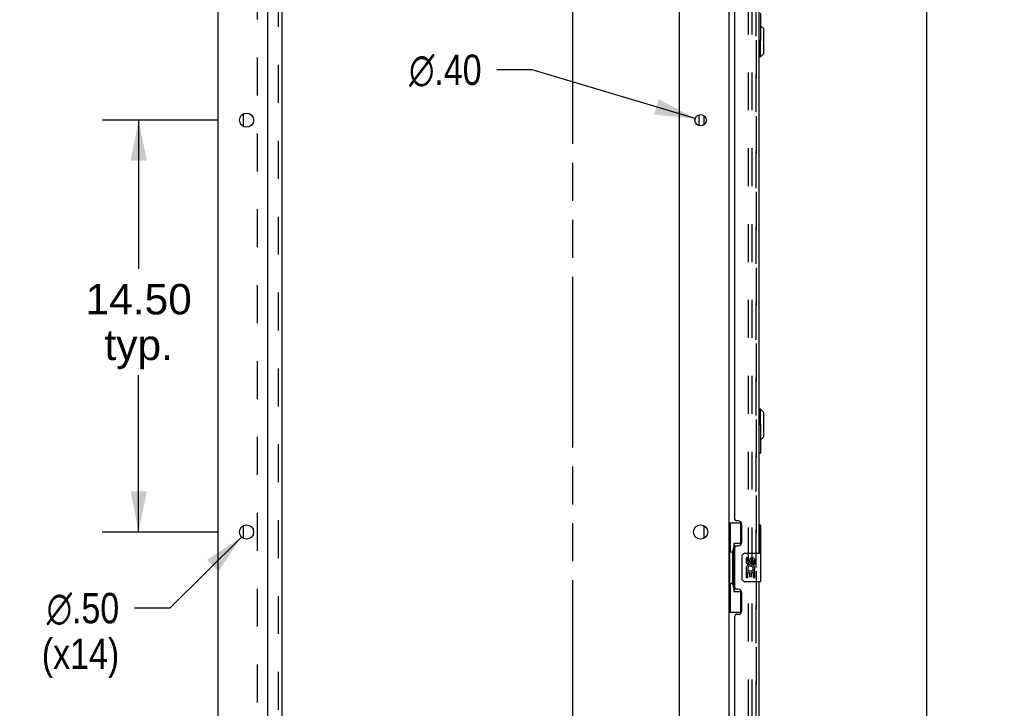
# Model space of a CAD drawing. Header units: inches. Extents: x 0 to 243, y 0 to 157.
# Tile 6 of 27: x 24 to 59, y 97 to 122. Entities that reach past the tile are written whole.
import ezdxf

# ---------------------------------------------------------------- set-up
doc = ezdxf.new("R2010")
doc.units = ezdxf.units.IN
doc.header["$LTSCALE"] = 13.357143
doc.header["$MEASUREMENT"] = 0
doc.linetypes.add('HIDDEN', pattern=[0.2, 0.1, -0.1])
doc.linetypes.add('PHANTOM', pattern=[0.8, 0.45, -0.05, 0.1, -0.05, 0.1, -0.05])
doc.layers.get('0').update_dxf_attribs({"linetype": 'CONTINUOUS'})
for name, color, linetype in [('DEFAULT_2', 8, 'HIDDEN'), ('DIMENSIONS', 7, 'CONTINUOUS'), ('DOOR_2_ASSEMBLY', 7, 'CONTINUOUS'), ('DOOR_3_ASSEMBLY', 7, 'CONTINUOUS'), ('EXR_DOOR_ASSEMBLY', 7, 'CONTINUOUS'), ('MAIN_DOOR_ASSEMBLY', 7, 'CONTINUOUS'), ('SUBPANELS', 7, 'CONTINUOUS')]:
    doc.layers.add(name, color=color, linetype=linetype)
doc.styles.get("Standard").update_dxf_attribs({"font": 'arial.ttf'})
doc.styles.add('TEXTSTYLE_1', font='gdt', dxfattribs={"width": 0.8})
doc.dimstyles.new('DIMSTYLE_1', dxfattribs={"dimtxt": 1.071429, "dimasz": 1.428571, "dimexe": 0.09, "dimexo": 0.07, "dimgap": 0.0375, "dimtad": 0, "dimtih": 1, "dimtoh": 1, "dimzin": 4, "dimdsep": 46, "dimtxsty": 'Standard', "dimblk": '_FILLED', "dimblk1": '_FILLED', "dimblk2": '_FILLED', "dimcen": 0.09, "dimazin": 1, "dimtfac": 1, "dimtdec": 3, "dimtofl": 0, "dimtmove": 0, "dimatfit": 3, "dimldrblk": '_FILLED', "dimfxl": 0, "dimtolj": 1, "dimtzin": 4, "dimarcsym": 0})
doc.dimstyles.new('DIMSTYLE_2', dxfattribs={"dimtxt": 1.071429, "dimasz": 1.428571, "dimexe": 0.09, "dimexo": 0.07, "dimgap": 0.09, "dimtad": 0, "dimtih": 1, "dimtoh": 1, "dimzin": 4, "dimdsep": 46, "dimtxsty": 'Standard', "dimblk": '_FILLED', "dimblk1": '_FILLED', "dimblk2": '_FILLED', "dimcen": 0.09, "dimazin": 1, "dimtfac": 1, "dimtdec": 3, "dimtofl": 0, "dimtmove": 0, "dimatfit": 1, "dimldrblk": '_FILLED', "dimfxl": 0, "dimtolj": 1, "dimtzin": 4, "dimarcsym": 0})

# ---------------------------------------------------------------- blocks, each defined once
blk = doc.blocks.new('_FILLED')
at = {"color": 0, "linetype": 'ByBlock'}
blk.add_solid([(0, 0), (-1, 0.2), (-1, -0.2)], dxfattribs=at)
blk = doc.blocks.new('*D11')
at = {"layer": 'DIMENSIONS', "color": 2, "linetype": 'Continuous'}
for p, q in [((51.022, 131.85), (57.459, 131.85)), ((56.173, 131.85), (56.173, 93.56)), ((56.173, 51.35), (56.173, 89.81)), ((51.022, 51.35), (57.459, 51.35))]:
    blk.add_line(p, q, dxfattribs=at)
at = {"layer": 'DIMENSIONS', "color": 2, "linetype": 'Continuous', "xscale": 1.4285714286, "yscale": 1.4285714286, "zscale": 1.4285714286}
for p, rotation in [((56.173, 131.85), 90), ((56.173, 51.35), 270)]:
    blk.add_blockref('_FILLED', p, dxfattribs=dict(at, rotation=rotation))
at = {"layer": 'DIMENSIONS', "color": 2, "linetype": 'Continuous', "insert": (56.173, 93.024), "char_height": 1.0714, "width": 5.48062, "attachment_point": 2, "line_spacing_factor": 0.9}
blk.add_mtext('80.50\\PDOORS', dxfattribs=at)
blk = doc.blocks.new('*D29')
at = {"layer": 'DIMENSIONS', "color": 2, "linetype": 'Continuous'}
for p, q in [((31.211, 118.1), (27.123, 118.1)), ((28.409, 118.1), (28.409, 112.869)), ((28.409, 103.6), (28.409, 109.119)), ((31.211, 103.6), (27.123, 103.6))]:
    blk.add_line(p, q, dxfattribs=at)
at = {"layer": 'DIMENSIONS', "color": 2, "linetype": 'Continuous', "xscale": 1.4285714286, "yscale": 1.4285714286, "zscale": 1.4285714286}
for p, rotation in [((28.409, 118.1), 90), ((28.409, 103.6), 270)]:
    blk.add_blockref('_FILLED', p, dxfattribs=dict(at, rotation=rotation))
at = {"layer": 'DIMENSIONS', "color": 2, "linetype": 'Continuous', "insert": (28.409, 112.334), "char_height": 1.0714, "width": 3.74403, "attachment_point": 2, "line_spacing_factor": 0.9}
blk.add_mtext('14.50\\Ptyp.', dxfattribs=at)
blk = doc.blocks.new('*D30')
at = {"layer": 'DIMENSIONS', "color": 2, "linetype": 'Continuous'}
for p, q in [((32.033, 103.424), (29.51, 100.921)), ((29.51, 100.921), (28.26, 100.921))]:
    blk.add_line(p, q, dxfattribs=at)
at = {"layer": 'DIMENSIONS', "color": 2, "linetype": 'Continuous', "xscale": 1.4285714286, "yscale": 1.4285714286, "zscale": 1.4285714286, "rotation": 44.7696033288}
blk.add_blockref('_FILLED', (32.033, 103.424), dxfattribs=at)
at = {"layer": 'DIMENSIONS', "color": 2, "linetype": 'Continuous', "insert": (27.724, 101.457), "char_height": 1.07143, "width": 3.5077, "attachment_point": 3, "line_spacing_factor": 0.9, "style": 'TEXTSTYLE_1'}
blk.add_mtext('{\\fgdt;n}\\fArial;.50\\P(x14)', dxfattribs=at)
blk = doc.blocks.new('*D31')
at = {"layer": 'DIMENSIONS', "color": 2, "linetype": 'Continuous'}
for p, q in [((42.279, 119.875), (41.029, 119.875)), ((48.022, 118.157), (42.279, 119.875))]:
    blk.add_line(p, q, dxfattribs=at)
at = {"layer": 'DIMENSIONS', "color": 2, "linetype": 'Continuous', "xscale": 1.4285714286, "yscale": 1.4285714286, "zscale": 1.4285714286, "rotation": 343.3370138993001}
blk.add_blockref('_FILLED', (48.022, 118.157), dxfattribs=at)
at = {"layer": 'DIMENSIONS', "color": 2, "linetype": 'Continuous', "insert": (40.494, 120.411), "char_height": 1.07143, "width": 3.5077, "attachment_point": 3, "line_spacing_factor": 0.9, "style": 'TEXTSTYLE_1'}
blk.add_mtext('{\\fgdt;n}\\fArial;.40', dxfattribs=at)

msp = doc.modelspace()

# ---------------------------------------------------------------- linework, layer by layer
at = {"color": 7, "linetype": 'PHANTOM'}
msp.add_line((43.711, 42.463), (43.711, 137.796), dxfattribs=at)
at = {"color": 7, "linetype": 'Continuous'}
for p, q in [((31.211, 44.725), (31.211, 134.475)), ((49.211, 131.319), (49.211, 51.881)), ((32.961, 46.725), (32.961, 131.1)), ((47.461, 131.1), (47.461, 46.725)), ((48.155, 117.911), (48.16, 118.291)), ((48.336, 117.947), (48.336, 118.253)), ((48.336, 103.384), (48.336, 103.817))]:
    msp.add_line(p, q, dxfattribs=at)
at = {"color": 3, "linetype": 'Continuous'}
for p, q in [((32.086, 118.317), (32.086, 117.884)), ((32.086, 103.817), (32.086, 103.384))]:
    msp.add_line(p, q, dxfattribs=at)
at = {"color": 7, "linetype": 'Continuous'}
for centre, radius in [((32.211, 118.1), 0.25), ((48.211, 118.1), 0.198), ((32.211, 103.6), 0.25), ((48.211, 103.6), 0.25)]:
    msp.add_circle(centre, radius, dxfattribs=at)
at = {"layer": 'DEFAULT_2', "color": 8, "linetype": 'HIDDEN'}
for p, q in [((49.898, 51.663), (49.898, 131.538)), ((50.023, 51.663), (50.023, 131.538))]:
    msp.add_line(p, q, dxfattribs=at)
at = {"layer": 'DOOR_2_ASSEMBLY', "color": 7, "linetype": 'Continuous'}
for p, q in [((50.269, 103.85), (50.293, 103.85)), ((50.308, 102.865), (50.308, 103.835))]:
    msp.add_line(p, q, dxfattribs=at)
for centre, start, end in [((50.293, 103.835), 0, 90), ((50.293, 102.865), 270, 360)]:
    msp.add_arc(centre, 0.015, start, end, dxfattribs=at)
at = {"layer": 'DOOR_3_ASSEMBLY', "color": 8, "linetype": 'HIDDEN'}
msp.add_line((50.165, 51.597), (50.165, 131.604), dxfattribs=at)
at = {"layer": 'DOOR_3_ASSEMBLY', "color": 3, "linetype": 'Continuous'}
for p, q in [((50.269, 126.35), (50.269, 102.85)), ((49.415, 104.058), (49.415, 125.143)), ((49.535, 103.998), (49.475, 103.998)), ((49.665, 103.248), (49.665, 103.868)), ((49.415, 101.643), (49.415, 103.058)), ((49.475, 103.118), (49.535, 103.118)), ((50.269, 101.85), (50.269, 81.35)), ((49.535, 101.583), (49.475, 101.583)), ((49.665, 100.833), (49.665, 101.453)), ((49.415, 82.558), (49.415, 100.643)), ((49.475, 100.703), (49.535, 100.703))]:
    msp.add_line(p, q, dxfattribs=at)
at = {"layer": 'DOOR_3_ASSEMBLY', "color": 7, "linetype": 'Continuous'}
for p, q in [((49.211, 103.925), (49.651, 103.925)), ((49.25, 103.925), (49.25, 102.9)), ((49.615, 103.925), (49.615, 103.145)), ((49.388, 103.19), (49.388, 101.51)), ((49.615, 103.19), (49.388, 103.19)), ((49.228, 102.9), (49.228, 101.8)), ((49.228, 102.9), (49.351, 102.9)), ((49.351, 102.93), (49.351, 102.951)), ((49.351, 101.8), (49.351, 102.9)), ((49.674, 101.95), (49.674, 102.75)), ((49.774, 102.85), (50.314, 102.85)), ((50.329, 101.865), (50.329, 102.835)), ((49.811, 102.696), (49.811, 102.56)), ((49.874, 102.696), (49.811, 102.696)), ((49.874, 102.56), (49.874, 102.696)), ((49.939, 102.622), (49.94, 102.553)), ((50, 102.56), (50, 102.602)), ((50.063, 102.602), (50.063, 102.465)), ((50.063, 102.465), (50.126, 102.465)), ((50.126, 102.465), (50.126, 102.602)), ((49.811, 102.235), (49.811, 102.004)), ((49.83, 102.235), (49.811, 102.235)), ((49.864, 102.235), (49.892, 102.254)), ((49.864, 102.235), (50.126, 102.235)), ((49.874, 102.004), (49.874, 102.172)), ((49.874, 102.172), (49.94, 102.172)), ((49.94, 102.172), (49.94, 102.036)), ((49.94, 102.036), (50, 102.036)), ((50, 102.036), (50, 102.172)), ((50, 102.172), (50.063, 102.172)), ((50.055, 102.271), (50.113, 102.246)), ((50.063, 102.172), (50.063, 102.004)), ((50.126, 102.004), (50.126, 102.235)), ((49.228, 101.8), (49.351, 101.8)), ((49.25, 101.8), (49.25, 100.775)), ((49.351, 101.749), (49.351, 101.77)), ((50.314, 101.85), (49.774, 101.85)), ((49.811, 102.004), (49.874, 102.004)), ((50.063, 102.004), (50.126, 102.004)), ((49.388, 101.51), (49.615, 101.51)), ((49.615, 101.555), (49.615, 100.775)), ((49.211, 100.775), (49.651, 100.775))]:
    msp.add_line(p, q, dxfattribs=at)
for points in [[(49.388, 103.166), (49.388, 103.163), (49.389, 103.159), (49.389, 103.155), (49.391, 103.151), (49.392, 103.146), (49.394, 103.141), (49.397, 103.136), (49.4, 103.13), (49.403, 103.123), (49.407, 103.116), (49.411, 103.109), (49.416, 103.101), (49.422, 103.093), (49.424, 103.089)], [(49.674, 102.75), (49.674, 102.756), (49.675, 102.763), (49.676, 102.769), (49.677, 102.775), (49.679, 102.781), (49.681, 102.786)], [(49.681, 101.914), (49.679, 101.92), (49.677, 101.925), (49.676, 101.931), (49.675, 101.938), (49.674, 101.944), (49.674, 101.95)], [(49.424, 101.611), (49.422, 101.607), (49.416, 101.599), (49.411, 101.591), (49.407, 101.584), (49.403, 101.577), (49.4, 101.571), (49.397, 101.565), (49.394, 101.559), (49.392, 101.554), (49.391, 101.549), (49.389, 101.545), (49.389, 101.541), (49.388, 101.537), (49.388, 101.534)]]:
    msp.add_lwpolyline(points, dxfattribs=at)
at = {"layer": 'DOOR_3_ASSEMBLY', "color": 3, "linetype": 'Continuous'}
for centre, radius, start, end in [((49.475, 104.058), 0.06, 180, 270), ((49.535, 103.868), 0.13, 0, 90), ((49.475, 103.058), 0.06, 90, 180), ((49.535, 103.248), 0.13, 270, 360), ((49.475, 101.643), 0.06, 180, 270), ((49.535, 101.453), 0.13, 0, 90), ((49.475, 100.643), 0.06, 90, 180), ((49.535, 100.833), 0.13, 270, 360)]:
    msp.add_arc(centre, radius, start, end, dxfattribs=at)
at = {"layer": 'DOOR_3_ASSEMBLY', "color": 7, "linetype": 'Continuous'}
for centre, radius, start, end in [((49.774, 102.75), 0.1, 90, 158.7946), ((50.314, 102.835), 0.015, 0, 90), ((49.906, 102.56), 0.0943, 180, 360), ((49.965, 102.308), 0.154, 161.4199, 206.1963), ((49.969, 102.308), 0.157, 336.5966, 161.8791), ((49.906, 102.56), 0.0314, 180, 261.2295), ((49.969, 102.308), 0.0943, 336.5966, 215.1122), ((49.905, 102.564), 0.0362, 263.4285, 341.7628), ((50.032, 102.602), 0.0943, 68.6999, 167.4338), ((50.032, 102.602), 0.0314, 0, 180.0485), ((50.032, 102.602), 0.0943, 0, 68.6704), ((49.969, 102.308), 0.157, 205.737, 207.8532), ((49.774, 101.95), 0.1, 201.205, 270), ((50.314, 101.865), 0.015, 270, 360)]:
    msp.add_arc(centre, radius, start, end, dxfattribs=at)
for centre, start_param, end_param in [((49.455, 102.941), 0.699287, 1.51401), ((49.455, 102.941), -4.655602, -3.84088), ((49.455, 101.76), 0.699287, 1.51401), ((49.455, 101.76), -4.655602, -3.84088)]:
    msp.add_ellipse(centre, major_axis=(0, 0.18), ratio=0.579493, start_param=start_param, end_param=end_param, dxfattribs=at)
at = {"layer": 'EXR_DOOR_ASSEMBLY', "color": 7, "linetype": 'Continuous'}
for p, q in [((50.339, 120.895), (50.339, 121.865)), ((50.436, 121.313), (50.339, 121.411)), ((50.436, 120.447), (50.436, 121.313)), ((50.324, 120.88), (50.269, 120.88)), ((50.318, 120.329), (50.318, 120.88)), ((50.436, 120.447), (50.318, 120.329)), ((50.318, 120.329), (50.279, 120.329)), ((50.318, 107.931), (50.279, 107.931)), ((50.318, 107.38), (50.318, 107.931)), ((50.436, 107.813), (50.318, 107.931)), ((50.436, 106.947), (50.436, 107.813)), ((50.269, 107.38), (50.324, 107.38)), ((50.339, 106.395), (50.339, 107.365)), ((50.436, 106.947), (50.339, 106.849)), ((50.324, 106.38), (50.269, 106.38))]:
    msp.add_line(p, q, dxfattribs=at)
at = {"layer": 'EXR_DOOR_ASSEMBLY', "color": 3, "linetype": 'Continuous'}
for p, q in [((50.279, 107.38), (50.279, 120.88)), ((50.279, 103.85), (50.279, 106.38))]:
    msp.add_line(p, q, dxfattribs=at)
at = {"layer": 'EXR_DOOR_ASSEMBLY', "color": 7, "linetype": 'Continuous'}
for centre, start, end in [((50.324, 120.895), 270, 360), ((50.324, 107.365), 0, 90), ((50.324, 106.395), 270, 360)]:
    msp.add_arc(centre, 0.015, start, end, dxfattribs=at)
at = {"layer": 'MAIN_DOOR_ASSEMBLY', "color": 8, "linetype": 'HIDDEN'}
msp.add_line((50.165, 131.604), (50.165, 51.597), dxfattribs=at)
at = {"layer": 'MAIN_DOOR_ASSEMBLY', "color": 7, "linetype": 'Continuous'}
for p, q in [((50.293, 103.85), (50.314, 103.85)), ((50.329, 102.865), (50.329, 103.835))]:
    msp.add_line(p, q, dxfattribs=at)
for centre, start, end in [((50.314, 103.835), 0, 90), ((50.314, 102.865), 270, 360)]:
    msp.add_arc(centre, 0.015, start, end, dxfattribs=at)
at = {"layer": 'SUBPANELS', "color": 3, "linetype": 'Continuous'}
msp.add_line((33.461, 52.756), (33.461, 130.444), dxfattribs=at)
at = {"layer": 'SUBPANELS', "color": 8, "linetype": 'HIDDEN'}
for p, q in [((33.336, 54.596), (33.336, 128.604)), ((32.586, 128.319), (32.586, 54.881))]:
    msp.add_line(p, q, dxfattribs=at)

# ---------------------------------------------------------------- dimensions: what is measured, and where the dimension line sits
at = {"layer": 'DIMENSIONS', "color": 2, "linetype": 'Continuous'}
for base, p1, p2, angle, text, picture, middle in [((56.173, 131.85), (50.952, 51.35), (50.952, 131.85), 90, '<>\\PDOORS', '*D11', (56.173, 91.685)), ((28.409, 103.6), (31.281, 118.1), (31.281, 103.6), 270, '<>\\Ptyp.', '*D29', (28.409, 110.994))]:
    dim = msp.add_linear_dim(base=base, p1=p1, p2=p2, angle=angle, text=text, dimstyle='DIMSTYLE_1', dxfattribs=at)
    dim.commit()
    dim.dimension.update_dxf_attribs({"geometry": picture, "text_midpoint": middle, "dimtype": 160})
for p1, p2, text, picture, middle in [((48.022, 118.157), (48.4, 118.043), '%%c<>', '*D31', (38.74, 119.875)), ((32.033, 103.424), (32.388, 103.776), '%%c<>\\P(x14)', '*D30', (25.97, 100.117))]:
    dim = msp.add_diameter_dim_2p(p1=p1, p2=p2, text=text, dimstyle='DIMSTYLE_2', override={"dimpost": '<>'}, dxfattribs=at)
    dim.commit()
    dim.dimension.update_dxf_attribs({"geometry": picture, "text_midpoint": middle, "dimtype": 163})

doc.saveas('drawing.dxf')
